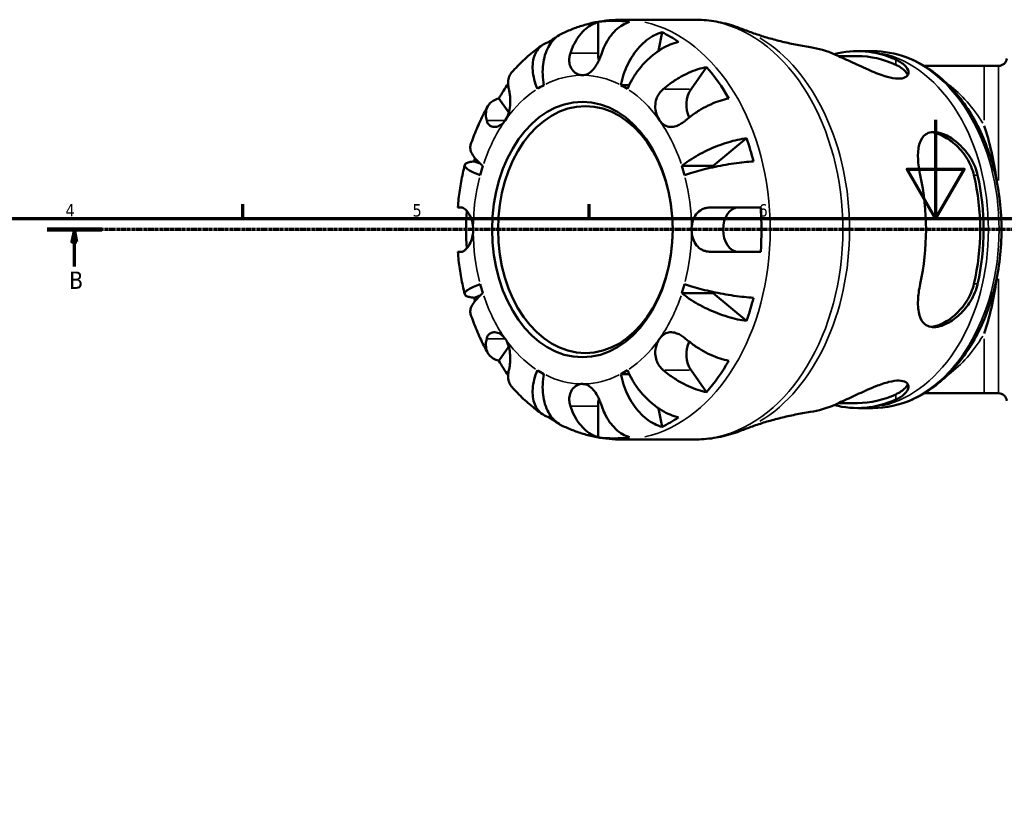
# Model space of a CAD drawing. Header units: millimetres. Extents: x 0 to 922, y 0 to 907.
# Tile 5 of 12: x 235 to 434, y 455 to 614. Entities that reach past the tile are written whole.
import ezdxf

# ---------------------------------------------------------------- set-up
doc = ezdxf.new("R2010")
doc.units = ezdxf.units.MM
doc.linetypes.add('CHAIN', pattern=[0.7087, 0.4724, -0.0591, 0.1181, -0.0591])
for name, color, linetype, lineweight in [('Border (ISO)', 7, 'Continuous', 70), ('Section Line (ISO)', 7, 'CHAIN', 70), ('Visible (ISO)', 7, 'Continuous', 50), ('Visible Narrow (ISO)', 7, 'Continuous', 35)]:
    doc.layers.add(name, color=color, linetype=linetype, lineweight=lineweight)
doc.styles.add('Label Text (ISO)', font='tahoma.ttf')
doc.styles.add('Note Text (ISO)', font='tahoma.ttf')

# ---------------------------------------------------------------- blocks, each defined once
blk = doc.blocks.new('Borders Default Border')
at = {"layer": 'Border (ISO)'}
for p, q in [((280.33, 574), (280.33, 576.9)), ((350.42, 574), (350.42, 576.9))]:
    blk.add_line(p, q, dxfattribs=at)
at = {"layer": 'Border (ISO)', "flags": 128}
for points in [[(420.5, 594), (420.5, 574), (414.73, 584), (426.27, 584), (420.5, 574)], [(20, 20), (20, 574), (821, 574), (821, 20), (20, 20)]]:
    blk.add_lwpolyline(points, dxfattribs=at)
at = {"layer": 'Border (ISO)', "color": 232, "true_color": 0xca0064, "char_height": 2.5, "attachment_point": 7, "style": 'Note Text (ISO)'}
for s, insert in [('4', (244.42, 574.4)), ('5', (314.64, 574.35)), ('6', (384.66, 574.35))]:
    blk.add_mtext(s, dxfattribs=dict(at, insert=insert))
blk = doc.blocks.new('2dTransSection0')
at = {"layer": 'Section Line (ISO)', "linetype": 'CHAIN'}
blk.add_line((667.85, 571.75), (240.71, 571.75), dxfattribs=at)
at = {"layer": 'Section Line (ISO)', "linetype": 'Continuous', "lineweight": 140}
blk.add_line((251.75, 571.75), (240.71, 571.75), dxfattribs=at)
at = {"layer": 'Section Line (ISO)', "linetype": 'Continuous'}
for p, q in [((246.23, 571.75), (245.73, 569.25)), ((246.23, 569.25), (246.23, 571.75)), ((246.73, 569.25), (246.23, 571.75)), ((245.73, 569.25), (246.73, 569.25)), ((246.23, 564.3), (246.23, 569.25))]:
    blk.add_line(p, q, dxfattribs=at)
at = {"layer": 'Section Line (ISO)', "linetype": 'Continuous', "flags": 128}
blk.add_lwpolyline([(246.73, 569.25), (246.23, 571.75), (245.73, 569.25), (246.73, 569.25)], dxfattribs=at)
at = {"layer": 'Section Line (ISO)'}
blk.add_solid([(246.73, 569.25), (246.23, 571.75), (245.73, 569.25), (246.73, 569.25)], dxfattribs=at)
at = {"layer": 'Section Line (ISO)', "insert": (245.16, 559.75), "char_height": 3.5, "attachment_point": 7, "style": 'Label Text (ISO)'}
blk.add_mtext('B', dxfattribs=at)

msp = doc.modelspace()

# ---------------------------------------------------------------- linework, layer by layer
at = {"layer": 'Visible (ISO)'}
for p, q in [((352.203, 607.497), (352.203, 613.779)), ((371.676, 614.247), (356.976, 614.247)), ((342.494, 609.311), (342.307, 609.759)), ((364.457, 607.946), (365.144, 611.703)), ((407.801, 607.872), (405.652, 607.872)), ((404.672, 606.872), (400.866, 606.872)), ((371.01, 600.208), (374.152, 604.65)), ((430.353, 604.897), (418.181, 604.897)), ((430.353, 604.897), (433.231, 604.897)), ((356.82, 600.986), (358.47, 600.986)), ((334.131, 595.441), (332.119, 598.286)), ((375.519, 584.623), (382.264, 590.242)), ((328.335, 585.107), (327.132, 585.547)), ((369.155, 584.623), (375.519, 584.623)), ((327.132, 557.946), (328.335, 558.386)), ((369.155, 558.87), (375.519, 558.87)), ((382.264, 553.252), (375.519, 558.87)), ((332.119, 545.207), (334.131, 548.053)), ((356.82, 542.508), (358.47, 542.508)), ((374.152, 538.843), (371.01, 543.286)), ((418.181, 538.597), (430.353, 538.597)), ((430.353, 538.597), (433.231, 538.597)), ((404.672, 536.622), (400.866, 536.622)), ((342.307, 533.735), (342.494, 534.182)), ((352.203, 529.714), (352.203, 535.997)), ((365.144, 531.79), (364.457, 535.548)), ((407.801, 535.622), (405.652, 535.622)), ((371.676, 529.247), (356.976, 529.247))]:
    msp.add_line(p, q, dxfattribs=at)
for centre, start, end in [((433.231, 606.597), 270, 352.81924), ((433.231, 536.897), 7.18076, 90)]:
    msp.add_arc(centre, 1.7, start, end, dxfattribs=at)
for centre, major_axis, ratio, start_param, end_param in [((355.385, 571.747), (0, 42.273), 0.7071068, 6.1765316, 6.3898391), ((355.385, 571.747), (0, 42.273), 0.7071068, 0.4030152, 0.4528367), ((355.385, 571.747), (0, 42.273), 0.7071068, 5.8303486, 5.9506239), ((392.298, 571.747), (0, 37.143), 0.7071068, 5.9825191, 6.1749012), ((404.672, 571.747), (0, 36.13), 0.7071068, 5.9738219, 6.4677679), ((355.385, 607.497), (0, 4.5), 0.7071068, 1.5707963, 1.903325), ((404.672, 571.747), (0, 35.125), 0.7071068, 5.9646591, 6.2831853), ((355.385, 571.747), (0, -42.273), 0.7071068, 2.2495407, 2.4628482), ((355.385, 571.747), (0, 42.273), 0.7071068, 0.7974168, 0.8920519), ((349.021, 571.747), (0, 31.25), 0.7071068, 0.3606936, 0.4247045), ((349.021, 571.747), (0, 31.25), 0.7071068, 5.8584808, 5.9224917), ((373.26, 597.026), (0, 4.5), 0.7071068, 0.7853982, 2.1791227), ((419.732, 571.747), (0, -33.15), 0.4142136, 1.8803967, 2.2572842), ((355.385, 571.747), (0, -42.273), 0.7071068, 1.9033577, 2.0236331), ((355.385, 571.747), (0, 42.273), 0.7071068, 1.2217278, 1.2382349), ((349.021, 571.747), (0, -31.25), 0.7071068, 4.2876844, 4.3516954), ((349.021, 571.747), (0, 31.25), 0.7071068, 5.0730826, 5.1370935), ((355.385, 571.747), (0, 31.25), 0.7071068, 5.1293429, 5.1370935), ((392.298, 571.747), (0, 37.143), 0.7071068, 4.4117228, 5.0130552), ((404.672, 571.747), (0, -35.125), 0.7071068, 1.2522701, 1.8893226), ((404.672, 571.747), (0, -36.13), 0.7071068, 1.261433, 1.8801597), ((380.664, 571.747), (0, -4.5), 0.7071068, 3.1415927, 6.2831853), ((355.385, 571.747), (0, -42.273), 0.7071068, 1.4641426, 1.6774501), ((355.385, 571.747), (0, 42.273), 0.7071068, 1.4807693, 1.6608233), ((349.021, 571.747), (0, -31.25), 0.7071068, 5.0730826, 5.1370935), ((349.021, 571.747), (0, 31.25), 0.7071068, 4.2876844, 4.3516954), ((419.732, 571.747), (0, -33.15), 0.4142136, 0.8843085, 1.2611959), ((355.385, 571.747), (0, 42.273), 0.7071068, 1.9033577, 1.9198648), ((355.385, 571.747), (0, 31.25), 0.7071068, 4.2876844, 4.2954351), ((355.385, 571.747), (0, -42.273), 0.7071068, 1.1179596, 1.2382349), ((373.26, 546.468), (0, 4.5), 0.7071068, 0.96247, 2.3561945), ((355.385, 571.747), (0, 42.273), 0.7071068, 2.2495407, 2.3441758), ((355.385, 571.747), (0, -42.273), 0.7071068, 0.6787444, 0.8920519), ((349.021, 571.747), (0, -31.25), 0.7071068, 5.8584808, 5.9224917), ((349.021, 571.747), (0, -31.25), 0.7071068, 0.3606936, 0.4247045), ((404.672, 571.747), (0, -35.125), 0.7071068, 0, 0.3185262), ((355.385, 535.997), (0, 4.5), 0.7071068, 1.2382676, 1.5707963), ((392.298, 571.747), (0, -37.143), 0.7071068, 0.1082841, 0.3006662), ((404.672, 571.747), (0, -36.13), 0.7071068, 6.0986028, 6.5925487), ((355.385, 571.747), (0, 42.273), 0.7071068, 2.6887559, 2.7385775), ((355.385, 571.747), (0, -42.273), 0.7071068, 0.3325614, 0.4528367), ((355.385, 571.747), (0, -42.273), 0.7071068, 6.1765316, 6.3898391)]:
    msp.add_ellipse(centre, major_axis=major_axis, ratio=ratio, start_param=start_param, end_param=end_param, dxfattribs=at)
for centre, major_axis in [((349.021, 571.747), (0, 25.85)), ((349.622, 571.747), (0, 25))]:
    msp.add_ellipse(centre, major_axis=major_axis, ratio=0.7071068, dxfattribs=at)
for points, knots in [([(356.976, 614.247), (356.132, 614.247), (355.288, 614.207), (353.608, 614.048), (352.772, 613.93), (351.117, 613.616), (350.297, 613.421), (348.681, 612.958), (347.885, 612.69), (346.322, 612.086), (345.554, 611.75), (344.804, 611.383)], [0, 0, 0, 0, 0.06663765, 0.06663765, 0.13327531, 0.13327531, 0.19991296, 0.19991296, 0.26655062, 0.26655062, 0.33318827, 0.33318827, 0.33318827, 0.33318827]), ([(346.594, 607.497), (346.759, 607.997), (346.959, 608.505), (347.484, 609.622), (347.829, 610.21), (348.525, 611.197), (348.937, 611.686), (349.827, 612.53), (350.304, 612.884), (351.197, 613.409), (351.694, 613.632), (352.203, 613.779)], [-1.20124236, -1.20124236, -1.20124236, -1.20124236, -1.04178819, -1.04178819, -0.8324011, -0.8324011, -0.62400044, -0.62400044, -0.41559978, -0.41559978, -0.21343841, -0.21343841, -0.21343841, -0.21343841]), ([(358.567, 613.779), (358.058, 613.632), (357.561, 613.409), (356.668, 612.884), (356.191, 612.53), (355.301, 611.686), (354.889, 611.197), (354.193, 610.21), (353.848, 609.622), (353.323, 608.505), (353.123, 607.997), (352.958, 607.497)], [0.21343841, 0.21343841, 0.21343841, 0.21343841, 0.41559978, 0.41559978, 0.62400044, 0.62400044, 0.8324011, 0.8324011, 1.04178819, 1.04178819, 1.20124236, 1.20124236, 1.20124236, 1.20124236]), ([(381.305, 612.384), (380.693, 612.627), (380.072, 612.847), (378.817, 613.242), (378.182, 613.416), (376.902, 613.716), (376.256, 613.842), (374.956, 614.044), (374.302, 614.12), (372.991, 614.221), (372.334, 614.247), (371.676, 614.247)], [6.00967805, 6.00967805, 6.00967805, 6.00967805, 6.0643795, 6.0643795, 6.11908095, 6.11908095, 6.1737824, 6.1737824, 6.22848386, 6.22848386, 6.28318531, 6.28318531, 6.28318531, 6.28318531]), ([(381.305, 612.384), (382.088, 612.073), (382.903, 611.77), (384.593, 611.184), (385.468, 610.901), (387.273, 610.364), (388.203, 610.109), (390.11, 609.634), (391.088, 609.413), (393.084, 609.012), (394.102, 608.831), (395.136, 608.672)], [6.00967805, 6.00967805, 6.00967805, 6.00967805, 6.04272268, 6.04272268, 6.07576731, 6.07576731, 6.10881193, 6.10881193, 6.14185656, 6.14185656, 6.17490119, 6.17490119, 6.17490119, 6.17490119]), ([(339.916, 600.221), (339.665, 600.823), (339.44, 601.481), (339.113, 602.769), (339.011, 603.399), (338.925, 604.51), (338.933, 605.093), (339.075, 606.182), (339.209, 606.688), (339.551, 607.536), (339.789, 607.957), (340.376, 608.683), (340.726, 608.988), (341.432, 609.44), (341.85, 609.632), (342.307, 609.759)], [5.0161165, 5.0161165, 5.0161165, 5.0161165, 5.2257877, 5.2257877, 5.4354589, 5.4354589, 5.6443438, 5.6443438, 5.8532287, 5.8532287, 6.0615672, 6.0615672, 6.2699057, 6.2699057, 6.472482, 6.472482, 6.472482, 6.472482]), ([(344.804, 611.382), (344.623, 611.294), (344.451, 611.197), (343.883, 610.837), (343.469, 610.494), (342.728, 609.678), (342.401, 609.206), (341.881, 608.253), (341.639, 607.684), (341.268, 606.461), (341.137, 605.806), (340.989, 604.558), (340.957, 603.849), (341.012, 602.402), (341.099, 601.663), (341.223, 600.986)], [0.3330452, 0.3330452, 0.3330452, 0.3330452, 0.41601, 0.41601, 0.6243485, 0.6243485, 0.832687, 0.832687, 1.0415719, 1.0415719, 1.2504568, 1.2504568, 1.4601279, 1.4601279, 1.6697991, 1.6697991, 1.6697991, 1.6697991]), ([(356.82, 600.986), (356.944, 601.663), (357.127, 602.402), (357.602, 603.849), (357.892, 604.558), (358.497, 605.806), (358.867, 606.461), (359.686, 607.684), (360.136, 608.253), (361.005, 609.206), (361.504, 609.678), (362.543, 610.494), (363.083, 610.837), (364.07, 611.345), (364.608, 611.56), (365.144, 611.703)], [-1.6697991, -1.6697991, -1.6697991, -1.6697991, -1.4601279, -1.4601279, -1.2504568, -1.2504568, -1.0415719, -1.0415719, -0.832687, -0.832687, -0.6243485, -0.6243485, -0.41601, -0.41601, -0.2134337, -0.2134337, -0.2134337, -0.2134337]), ([(368.463, 609.759), (367.9, 609.632), (367.322, 609.44), (366.239, 608.988), (365.636, 608.683), (364.443, 607.957), (363.855, 607.536), (362.807, 606.688), (362.251, 606.182), (361.202, 605.093), (360.709, 604.51), (359.87, 603.399), (359.446, 602.769), (358.7, 601.481), (358.377, 600.823), (358.127, 600.221)], [0.2134337, 0.2134337, 0.2134337, 0.2134337, 0.41601, 0.41601, 0.6243485, 0.6243485, 0.832687, 0.832687, 1.0415719, 1.0415719, 1.2504568, 1.2504568, 1.4601279, 1.4601279, 1.6697991, 1.6697991, 1.6697991, 1.6697991]), ([(340.973, 609.144), (340.513, 608.828), (340.061, 608.501), (339.176, 607.823), (338.742, 607.473), (337.892, 606.751), (337.476, 606.379), (336.663, 605.617), (336.266, 605.226), (335.489, 604.425), (335.11, 604.015), (334.74, 603.596)], [0.45147327, 0.45147327, 0.45147327, 0.45147327, 0.49614951, 0.49614951, 0.54082574, 0.54082574, 0.58550198, 0.58550198, 0.63017822, 0.63017822, 0.67485446, 0.67485446, 0.67485446, 0.67485446]), ([(404.874, 607.876), (404.926, 607.876), (404.977, 607.875), (405.081, 607.874), (405.133, 607.874), (405.237, 607.873), (405.289, 607.873), (405.392, 607.872), (405.444, 607.872), (405.548, 607.872), (405.6, 607.872), (405.652, 607.872)], [6.2753049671, 6.2753049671, 6.2753049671, 6.2753049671, 6.2768810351, 6.2768810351, 6.2784571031, 6.2784571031, 6.2800331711, 6.2800331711, 6.2816092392, 6.2816092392, 6.2831853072, 6.2831853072, 6.2831853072, 6.2831853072]), ([(407.801, 535.622), (410.529, 535.622), (413.254, 536.219), (418.452, 538.541), (420.919, 540.285), (425.377, 544.77), (427.354, 547.537), (430.593, 553.805), (431.847, 557.313), (433.497, 564.698), (433.892, 568.574), (433.786, 576.303), (433.285, 580.155), (431.431, 587.453), (430.078, 590.898), (426.642, 597.028), (424.559, 599.714), (419.872, 604.014), (417.274, 605.642), (412.348, 607.458), (410.075, 607.872), (407.801, 607.872)], [3.1415927, 3.1415927, 3.1415927, 3.1415927, 3.4475488, 3.4475488, 3.7598234, 3.7598234, 4.0812479, 4.0812479, 4.4063081, 4.4063081, 4.7318178, 4.7318178, 5.0572615, 5.0572615, 5.3827747, 5.3827747, 5.7076419, 5.7076419, 6.028128, 6.028128, 6.2831853, 6.2831853, 6.2831853, 6.2831853]), ([(349.021, 602.997), (348.698, 602.997), (348.377, 603.066), (347.725, 603.358), (347.404, 603.596), (346.857, 604.229), (346.641, 604.623), (346.415, 605.382), (346.365, 605.718), (346.358, 606.4), (346.398, 606.741), (346.509, 607.219), (346.548, 607.359), (346.594, 607.497)], [-1.38517991, -1.38517991, -1.38517991, -1.38517991, -1.26488003, -1.26488003, -1.12839905, -1.12839905, -0.98648848, -0.98648848, -0.88484636, -0.88484636, -0.78643926, -0.78643926, -0.74566321, -0.74566321, -0.74566321, -0.74566321]), ([(352.958, 607.497), (352.856, 607.189), (352.742, 606.877), (352.476, 606.231), (352.325, 605.902), (351.957, 605.202), (351.738, 604.843), (351.179, 604.089), (350.833, 603.734), (350.073, 603.209), (349.665, 603.05), (349.172, 603.001), (349.097, 602.997), (349.021, 602.997)], [-2.01491975, -2.01491975, -2.01491975, -2.01491975, -1.92713244, -1.92713244, -1.83318247, -1.83318247, -1.71996503, -1.71996503, -1.56880249, -1.56880249, -1.41319215, -1.41319215, -1.38517991, -1.38517991, -1.38517991, -1.38517991]), ([(412.451, 606.162), (412.698, 606.05), (412.93, 605.933), (413.921, 605.371), (414.467, 604.875), (415.025, 603.943), (415.086, 603.507), (414.792, 602.845), (414.503, 602.599), (413.628, 602.318), (413.07, 602.278), (411.697, 602.423), (410.904, 602.611), (409.022, 603.211), (407.928, 603.653), (405.621, 604.659), (404.403, 605.234), (402.153, 606.286), (401.119, 606.763), (400.233, 607.154), (400.18, 607.177), (400.128, 607.2), (400.076, 607.223)], [-2.8905392, -2.8905392, -2.8905392, -2.8905392, -2.77978, -2.77978, -2.3812011, -2.3812011, -2.0238949, -2.0238949, -1.7240223, -1.7240223, -1.438681, -1.438681, -1.1429704, -1.1429704, -0.7846937, -0.7846937, -0.3852804, -0.3852804, 0, 0, 0, 0.0229635, 0.0229635, 0.0229635, 0.0229635]), ([(365.401, 600.208), (365.816, 600.562), (366.27, 600.921), (367.353, 601.71), (367.993, 602.127), (369.182, 602.824), (369.839, 603.17), (371.151, 603.767), (371.805, 604.017), (372.961, 604.389), (373.569, 604.546), (374.152, 604.65)], [5.50227189, 5.50227189, 5.50227189, 5.50227189, 5.66172607, 5.66172607, 5.87111315, 5.87111315, 6.07951382, 6.07951382, 6.28791448, 6.28791448, 6.49007585, 6.49007585, 6.49007585, 6.49007585]), ([(412.451, 605.105), (413.263, 604.726), (413.944, 604.258), (414.603, 603.523), (414.762, 603.277), (414.866, 603.036)], [1.33550259, 1.33550259, 1.33550259, 1.33550259, 1.69844254, 1.69844254, 1.87589239, 1.87589239, 1.87589239, 1.87589239]), ([(334.74, 603.596), (334.704, 603.555), (334.668, 603.512), (334.4, 603.17), (334.232, 602.824), (334.03, 602.127), (333.978, 601.71), (334.011, 600.921), (334.066, 600.562), (334.151, 600.208)], [0.59351953, 0.59351953, 0.59351953, 0.59351953, 0.62400044, 0.62400044, 0.8324011, 0.8324011, 1.04178819, 1.04178819, 1.20124236, 1.20124236, 1.20124236, 1.20124236]), ([(334.151, 600.208), (334.167, 600.139), (334.184, 600.068), (334.25, 599.754), (334.295, 599.488), (334.37, 598.905), (334.398, 598.589), (334.432, 597.813), (334.426, 597.349), (334.335, 596.309), (334.233, 595.745), (333.901, 594.707), (333.677, 594.24), (333.396, 593.844)], [-2.05504651, -2.05504651, -2.05504651, -2.05504651, -2.02612912, -2.02612912, -1.93250515, -1.93250515, -1.83726197, -1.83726197, -1.70990813, -1.70990813, -1.55506404, -1.55506404, -1.40361954, -1.40361954, -1.40361954, -1.40361954]), ([(364.646, 593.844), (364.629, 593.868), (364.612, 593.893), (364.326, 594.316), (364.11, 594.781), (363.833, 595.753), (363.764, 596.246), (363.778, 597.245), (363.861, 597.739), (364.142, 598.548), (364.297, 598.867), (364.673, 599.455), (364.89, 599.721), (365.219, 600.047), (365.309, 600.129), (365.401, 600.208)], [1.39716359, 1.39716359, 1.39716359, 1.39716359, 1.40647641, 1.40647641, 1.55524411, 1.55524411, 1.69139894, 1.69139894, 1.82685451, 1.82685451, 1.92308358, 1.92308358, 2.0166223, 2.0166223, 2.04981345, 2.04981345, 2.04981345, 2.04981345]), ([(329.651, 593.844), (329.566, 594.198), (329.511, 594.557), (329.478, 595.346), (329.53, 595.763), (329.732, 596.46), (329.9, 596.806), (330.368, 597.403), (330.667, 597.653), (331.298, 598.025), (331.684, 598.182), (332.119, 598.286)], [5.50227189, 5.50227189, 5.50227189, 5.50227189, 5.66172607, 5.66172607, 5.87111315, 5.87111315, 6.07951382, 6.07951382, 6.28791448, 6.28791448, 6.49007585, 6.49007585, 6.49007585, 6.49007585]), ([(378.652, 598.286), (378.069, 598.182), (377.461, 598.025), (376.305, 597.653), (375.651, 597.403), (374.339, 596.806), (373.682, 596.46), (372.493, 595.763), (371.853, 595.346), (370.77, 594.557), (370.316, 594.198), (369.901, 593.844)], [0.21343841, 0.21343841, 0.21343841, 0.21343841, 0.41559978, 0.41559978, 0.62400044, 0.62400044, 0.8324011, 0.8324011, 1.04178819, 1.04178819, 1.20124236, 1.20124236, 1.20124236, 1.20124236]), ([(329.897, 596.749), (329.617, 596.253), (329.346, 595.75), (328.824, 594.732), (328.572, 594.218), (328.087, 593.178), (327.854, 592.652), (327.407, 591.592), (327.193, 591.056), (326.783, 589.977), (326.588, 589.432), (326.402, 588.884)], [0.89782021, 0.89782021, 0.89782021, 0.89782021, 0.94292114, 0.94292114, 0.98802207, 0.98802207, 1.033123, 1.033123, 1.07822393, 1.07822393, 1.12332487, 1.12332487, 1.12332487, 1.12332487]), ([(333.396, 593.844), (333.379, 593.82), (333.362, 593.795), (333.062, 593.391), (332.733, 593.087), (332.056, 592.68), (331.719, 592.566), (331.071, 592.504), (330.768, 592.556), (330.32, 592.777), (330.158, 592.906), (329.894, 593.224), (329.792, 593.408), (329.692, 593.689), (329.67, 593.765), (329.651, 593.844)], [-1.40361954, -1.40361954, -1.40361954, -1.40361954, -1.39430672, -1.39430672, -1.24553902, -1.24553902, -1.10938419, -1.10938419, -0.97392862, -0.97392862, -0.87769954, -0.87769954, -0.78416083, -0.78416083, -0.75096968, -0.75096968, -0.75096968, -0.75096968]), ([(369.901, 593.844), (369.82, 593.775), (369.739, 593.708), (369.388, 593.433), (369.113, 593.245), (368.547, 592.923), (368.26, 592.792), (367.589, 592.571), (367.214, 592.513), (366.411, 592.547), (366, 592.674), (365.255, 593.129), (364.927, 593.448), (364.646, 593.844)], [0.74573661, 0.74573661, 0.74573661, 0.74573661, 0.77465401, 0.77465401, 0.86827798, 0.86827798, 0.96352116, 0.96352116, 1.090875, 1.090875, 1.24571909, 1.24571909, 1.39716359, 1.39716359, 1.39716359, 1.39716359]), ([(369.155, 584.623), (369.581, 584.978), (370.095, 585.366), (371.215, 586.124), (371.822, 586.496), (372.985, 587.15), (373.647, 587.494), (375.012, 588.135), (375.715, 588.433), (377.01, 588.932), (377.72, 589.18), (379.123, 589.608), (379.816, 589.788), (381.03, 590.054), (381.664, 590.167), (382.264, 590.242)], [5.0161165, 5.0161165, 5.0161165, 5.0161165, 5.2257877, 5.2257877, 5.4354588, 5.4354588, 5.6443437, 5.6443437, 5.8532286, 5.8532286, 6.0615671, 6.0615671, 6.2699056, 6.2699056, 6.472482, 6.472482, 6.472482, 6.472482]), ([(417.384, 582.747), (417.361, 582.85), (417.339, 582.953), (417.069, 584.278), (416.939, 585.451), (416.922, 587.565), (417.034, 588.506), (417.531, 590.016), (417.904, 590.606), (418.79, 591.248), (419.208, 591.412), (420.107, 591.522), (420.561, 591.497), (421.599, 591.279), (422.18, 591.069), (423.605, 590.353), (424.44, 589.771), (426.159, 588.217), (427.009, 587.188), (428.29, 585.016), (428.748, 583.895), (429.008, 582.747)], [-3.2554304, -3.2554304, -3.2554304, -3.2554304, -3.223017, -3.223017, -2.8374234, -2.8374234, -2.4553232, -2.4553232, -2.092646, -2.092646, -1.8542525, -1.8542525, -1.6520309, -1.6520309, -1.4235395, -1.4235395, -1.1001066, -1.1001066, -0.7051197, -0.7051197, -0.3438695, -0.3438695, -0.3438695, -0.3438695]), ([(419.611, 591.459), (420.255, 591.378), (420.966, 591.17), (422.625, 590.408), (423.575, 589.768), (425.275, 588.272), (426.133, 587.284), (427.493, 585.097), (427.992, 583.896), (428.26, 582.747)], [0.0796172, 0.0796172, 0.0796172, 0.0796172, 0.3328684, 0.3328684, 0.6657368, 0.6657368, 1.0286767, 1.0286767, 1.3916167, 1.3916167, 1.3916167, 1.3916167]), ([(326.402, 588.883), (326.379, 588.817), (326.362, 588.75), (326.301, 588.433), (326.314, 588.135), (326.488, 587.494), (326.65, 587.15), (327.059, 586.496), (327.344, 586.124), (328.045, 585.366), (328.462, 584.978), (328.887, 584.623)], [0.77659535, 0.77659535, 0.77659535, 0.77659535, 0.83268698, 0.83268698, 1.04157188, 1.04157188, 1.25045677, 1.25045677, 1.46012794, 1.46012794, 1.66979911, 1.66979911, 1.66979911, 1.66979911]), ([(325.214, 584.834), (325.075, 584.274), (324.945, 583.71), (324.703, 582.577), (324.591, 582.008), (324.385, 580.866), (324.292, 580.293), (324.123, 579.142), (324.048, 578.565), (323.916, 577.408), (323.86, 576.828), (323.812, 576.247)], [1.23249828, 1.23249828, 1.23249828, 1.23249828, 1.27716639, 1.27716639, 1.32183449, 1.32183449, 1.3665026, 1.3665026, 1.4111707, 1.4111707, 1.45583881, 1.45583881, 1.45583881, 1.45583881]), ([(328.346, 582.776), (327.868, 582.951), (327.394, 583.142), (326.58, 583.516), (326.24, 583.699), (325.734, 584.022), (325.521, 584.192), (325.251, 584.508), (325.195, 584.655), (325.216, 584.901), (325.294, 585.024), (325.607, 585.235), (325.842, 585.323), (326.377, 585.455), (326.723, 585.51), (327.132, 585.547)], [5.0161165, 5.0161165, 5.0161165, 5.0161165, 5.2257877, 5.2257877, 5.4354588, 5.4354588, 5.6443437, 5.6443437, 5.8532286, 5.8532286, 6.0615671, 6.0615671, 6.2699056, 6.2699056, 6.472482, 6.472482, 6.472482, 6.472482]), ([(383.639, 585.547), (383.028, 585.51), (382.377, 585.455), (381.124, 585.323), (380.404, 585.235), (378.938, 585.024), (378.19, 584.901), (376.822, 584.655), (376.075, 584.508), (374.614, 584.192), (373.901, 584.022), (372.641, 583.699), (371.979, 583.516), (370.746, 583.142), (370.175, 582.951), (369.697, 582.776)], [0.2134337, 0.2134337, 0.2134337, 0.2134337, 0.41601, 0.41601, 0.6243485, 0.6243485, 0.832687, 0.832687, 1.0415719, 1.0415719, 1.2504568, 1.2504568, 1.4601279, 1.4601279, 1.6697991, 1.6697991, 1.6697991, 1.6697991]), ([(323.812, 576.247), (323.812, 576.247), (323.812, 576.247), (323.814, 576.247), (323.884, 576.247), (324.148, 576.247), (324.308, 576.247), (324.497, 576.247)], [0.83036882, 0.83036882, 0.83036882, 0.83036882, 0.8324011, 0.8324011, 1.04178819, 1.04178819, 1.20124236, 1.20124236, 1.20124236, 1.20124236]), ([(324.497, 576.247), (324.553, 576.247), (324.611, 576.24), (324.767, 576.202), (324.868, 576.161), (325.092, 576.034), (325.216, 575.943), (325.54, 575.649), (325.74, 575.416), (326.174, 574.771), (326.395, 574.338), (326.75, 573.329), (326.871, 572.757), (326.92, 572.028), (326.924, 571.887), (326.924, 571.747)], [-2.01371689, -2.01371689, -2.01371689, -2.01371689, -1.97161802, -1.97161802, -1.90680958, -1.90680958, -1.83371103, -1.83371103, -1.7202544, -1.7202544, -1.57632266, -1.57632266, -1.42133719, -1.42133719, -1.38430774, -1.38430774, -1.38430774, -1.38430774]), ([(371.118, 571.747), (371.118, 572.255), (371.179, 572.76), (371.422, 573.71), (371.601, 574.149), (372.12, 574.987), (372.474, 575.359), (373.136, 575.797), (373.391, 575.923), (373.861, 576.09), (374.069, 576.143), (374.502, 576.22), (374.728, 576.241), (374.989, 576.246), (375.022, 576.247), (375.055, 576.247)], [-1.40312263, -1.40312263, -1.40312263, -1.40312263, -1.26570105, -1.26570105, -1.13106455, -1.13106455, -0.97612572, -0.97612572, -0.89015043, -0.89015043, -0.82644421, -0.82644421, -0.76048456, -0.76048456, -0.75102724, -0.75102724, -0.75102724, -0.75102724]), ([(375.055, 576.247), (375.574, 576.247), (376.133, 576.247), (377.447, 576.247), (378.209, 576.247), (379.602, 576.247), (380.361, 576.247), (381.847, 576.247), (382.574, 576.247), (383.839, 576.247), (384.493, 576.247), (385.107, 576.247)], [5.50227189, 5.50227189, 5.50227189, 5.50227189, 5.66172607, 5.66172607, 5.87111315, 5.87111315, 6.07951382, 6.07951382, 6.28791448, 6.28791448, 6.49007585, 6.49007585, 6.49007585, 6.49007585]), ([(326.924, 571.747), (326.924, 571.326), (326.882, 570.907), (326.704, 570.012), (326.551, 569.552), (326.149, 568.669), (325.894, 568.272), (325.472, 567.779), (325.313, 567.629), (325.047, 567.432), (324.938, 567.368), (324.73, 567.279), (324.631, 567.254), (324.525, 567.247), (324.511, 567.247), (324.497, 567.247)], [-1.38430774, -1.38430774, -1.38430774, -1.38430774, -1.27343332, -1.27343332, -1.13943013, -1.13943013, -0.98692537, -0.98692537, -0.8946917, -0.8946917, -0.82655684, -0.82655684, -0.75720342, -0.75720342, -0.74614836, -0.74614836, -0.74614836, -0.74614836]), ([(375.055, 567.247), (374.852, 567.247), (374.651, 567.26), (374.243, 567.314), (374.037, 567.358), (373.592, 567.491), (373.358, 567.588), (372.755, 567.92), (372.421, 568.198), (371.82, 568.928), (371.576, 569.387), (371.226, 570.435), (371.132, 571.019), (371.119, 571.658), (371.118, 571.702), (371.118, 571.747)], [-2.05472631, -2.05472631, -2.05472631, -2.05472631, -1.99647474, -1.99647474, -1.93427086, -1.93427086, -1.85807491, -1.85807491, -1.72597775, -1.72597775, -1.57550471, -1.57550471, -1.41515103, -1.41515103, -1.40312263, -1.40312263, -1.40312263, -1.40312263]), ([(324.497, 567.247), (324.308, 567.247), (324.148, 567.247), (323.884, 567.247), (323.814, 567.247), (323.812, 567.247), (323.812, 567.247), (323.812, 567.247)], [5.50227189, 5.50227189, 5.50227189, 5.50227189, 5.66172607, 5.66172607, 5.87111315, 5.87111315, 5.87314544, 5.87314544, 5.87314544, 5.87314544]), ([(323.812, 567.247), (323.86, 566.666), (323.916, 566.086), (324.048, 564.929), (324.123, 564.351), (324.292, 563.201), (324.385, 562.628), (324.591, 561.485), (324.703, 560.916), (324.945, 559.784), (325.075, 559.22), (325.214, 558.66)], [1.68575384, 1.68575384, 1.68575384, 1.68575384, 1.73042195, 1.73042195, 1.77509005, 1.77509005, 1.81975816, 1.81975816, 1.86442627, 1.86442627, 1.90909437, 1.90909437, 1.90909437, 1.90909437]), ([(385.107, 567.247), (384.493, 567.247), (383.839, 567.247), (382.574, 567.247), (381.847, 567.247), (380.361, 567.247), (379.602, 567.247), (378.209, 567.247), (377.447, 567.247), (376.133, 567.247), (375.574, 567.247), (375.055, 567.247)], [0.21343841, 0.21343841, 0.21343841, 0.21343841, 0.41559978, 0.41559978, 0.62400044, 0.62400044, 0.8324011, 0.8324011, 1.04178819, 1.04178819, 1.20124236, 1.20124236, 1.20124236, 1.20124236]), ([(327.132, 557.946), (326.723, 557.983), (326.377, 558.039), (325.842, 558.17), (325.607, 558.259), (325.294, 558.47), (325.216, 558.592), (325.195, 558.839), (325.251, 558.986), (325.521, 559.302), (325.734, 559.471), (326.24, 559.794), (326.58, 559.977), (327.394, 560.352), (327.868, 560.543), (328.346, 560.718)], [0.2134337, 0.2134337, 0.2134337, 0.2134337, 0.41601, 0.41601, 0.6243485, 0.6243485, 0.832687, 0.832687, 1.0415719, 1.0415719, 1.2504568, 1.2504568, 1.4601279, 1.4601279, 1.6697991, 1.6697991, 1.6697991, 1.6697991]), ([(369.697, 560.718), (370.175, 560.543), (370.746, 560.352), (371.979, 559.977), (372.641, 559.794), (373.901, 559.471), (374.614, 559.302), (376.075, 558.986), (376.822, 558.839), (378.19, 558.592), (378.938, 558.47), (380.404, 558.259), (381.124, 558.17), (382.377, 558.039), (383.028, 557.983), (383.639, 557.946)], [5.0161165, 5.0161165, 5.0161165, 5.0161165, 5.2257877, 5.2257877, 5.4354588, 5.4354588, 5.6443437, 5.6443437, 5.8532286, 5.8532286, 6.0615671, 6.0615671, 6.2699056, 6.2699056, 6.472482, 6.472482, 6.472482, 6.472482]), ([(429.008, 560.747), (428.976, 560.607), (428.942, 560.468), (428.577, 559.111), (428.028, 557.933), (426.671, 555.892), (425.893, 555.011), (424.263, 553.59), (423.424, 553.03), (422.016, 552.361), (421.452, 552.171), (420.435, 551.984), (419.988, 551.973), (419.092, 552.116), (418.676, 552.304), (417.816, 553), (417.462, 553.616), (416.984, 555.236), (416.894, 556.29), (416.984, 558.478), (417.129, 559.577), (417.378, 560.723), (417.381, 560.735), (417.384, 560.747)], [-3.2287395, -3.2287395, -3.2287395, -3.2287395, -3.1847814, -3.1847814, -2.7997912, -2.7997912, -2.4494365, -2.4494365, -2.1266467, -2.1266467, -1.9033518, -1.9033518, -1.7006703, -1.7006703, -1.4556656, -1.4556656, -1.0926135, -1.0926135, -0.6794508, -0.6794508, -0.3232974, -0.3232974, -0.3195946, -0.3195946, -0.3195946, -0.3195946]), ([(428.26, 560.747), (427.992, 559.598), (427.493, 558.396), (426.133, 556.209), (425.275, 555.222), (423.575, 553.725), (422.625, 553.085), (420.966, 552.324), (420.255, 552.116), (419.611, 552.035)], [1.3355002, 1.3355002, 1.3355002, 1.3355002, 1.6984402, 1.6984402, 2.0613801, 2.0613801, 2.3942485, 2.3942485, 2.6474997, 2.6474997, 2.6474997, 2.6474997]), ([(328.887, 558.87), (328.462, 558.515), (328.045, 558.128), (327.344, 557.369), (327.059, 556.998), (326.65, 556.343), (326.488, 556), (326.314, 555.359), (326.301, 555.061), (326.362, 554.744), (326.379, 554.676), (326.402, 554.61)], [5.01611651, 5.01611651, 5.01611651, 5.01611651, 5.22578768, 5.22578768, 5.43545884, 5.43545884, 5.64434374, 5.64434374, 5.85322864, 5.85322864, 5.90932026, 5.90932026, 5.90932026, 5.90932026]), ([(382.264, 553.252), (381.664, 553.327), (381.03, 553.439), (379.816, 553.706), (379.123, 553.886), (377.72, 554.313), (377.01, 554.561), (375.715, 555.061), (375.012, 555.359), (373.647, 556), (372.985, 556.343), (371.822, 556.998), (371.215, 557.369), (370.095, 558.128), (369.581, 558.515), (369.155, 558.87)], [0.2134337, 0.2134337, 0.2134337, 0.2134337, 0.41601, 0.41601, 0.6243485, 0.6243485, 0.832687, 0.832687, 1.0415719, 1.0415719, 1.2504568, 1.2504568, 1.4601279, 1.4601279, 1.6697991, 1.6697991, 1.6697991, 1.6697991]), ([(326.402, 554.61), (326.588, 554.061), (326.783, 553.517), (327.193, 552.437), (327.407, 551.902), (327.854, 550.841), (328.087, 550.316), (328.572, 549.276), (328.824, 548.761), (329.346, 547.744), (329.617, 547.241), (329.897, 546.744)], [2.01826779, 2.01826779, 2.01826779, 2.01826779, 2.06336872, 2.06336872, 2.10846965, 2.10846965, 2.15357058, 2.15357058, 2.19867151, 2.19867151, 2.24377244, 2.24377244, 2.24377244, 2.24377244]), ([(329.651, 549.65), (329.667, 549.718), (329.687, 549.785), (329.78, 550.061), (329.881, 550.249), (330.14, 550.571), (330.298, 550.701), (330.725, 550.922), (331.007, 550.981), (331.675, 550.947), (332.061, 550.82), (332.785, 550.365), (333.116, 550.046), (333.396, 549.65)], [0.74573661, 0.74573661, 0.74573661, 0.74573661, 0.77465401, 0.77465401, 0.86827798, 0.86827798, 0.96352116, 0.96352116, 1.090875, 1.090875, 1.24571909, 1.24571909, 1.39716359, 1.39716359, 1.39716359, 1.39716359]), ([(364.646, 549.65), (364.664, 549.674), (364.681, 549.698), (364.98, 550.103), (365.308, 550.407), (366.006, 550.813), (366.366, 550.928), (367.13, 550.99), (367.527, 550.938), (368.223, 550.717), (368.512, 550.588), (369.079, 550.27), (369.354, 550.085), (369.715, 549.804), (369.809, 549.728), (369.901, 549.65)], [-1.40361954, -1.40361954, -1.40361954, -1.40361954, -1.39430672, -1.39430672, -1.24553902, -1.24553902, -1.10938419, -1.10938419, -0.97392862, -0.97392862, -0.87769954, -0.87769954, -0.78416083, -0.78416083, -0.75096968, -0.75096968, -0.75096968, -0.75096968]), ([(332.119, 545.207), (331.684, 545.312), (331.298, 545.469), (330.667, 545.84), (330.368, 546.091), (329.9, 546.688), (329.732, 547.033), (329.53, 547.731), (329.478, 548.147), (329.511, 548.937), (329.566, 549.296), (329.651, 549.65)], [0.21343841, 0.21343841, 0.21343841, 0.21343841, 0.41559978, 0.41559978, 0.62400044, 0.62400044, 0.8324011, 0.8324011, 1.04178819, 1.04178819, 1.20124236, 1.20124236, 1.20124236, 1.20124236]), ([(333.396, 549.65), (333.414, 549.625), (333.431, 549.601), (333.717, 549.177), (333.93, 548.712), (334.229, 547.741), (334.321, 547.248), (334.423, 546.249), (334.433, 545.754), (334.401, 544.945), (334.373, 544.626), (334.3, 544.039), (334.256, 543.772), (334.188, 543.446), (334.17, 543.364), (334.151, 543.286)], [1.39716359, 1.39716359, 1.39716359, 1.39716359, 1.40647641, 1.40647641, 1.55524411, 1.55524411, 1.69139894, 1.69139894, 1.82685451, 1.82685451, 1.92308358, 1.92308358, 2.0166223, 2.0166223, 2.04981345, 2.04981345, 2.04981345, 2.04981345]), ([(365.401, 543.286), (365.32, 543.355), (365.242, 543.426), (364.919, 543.74), (364.698, 544.005), (364.317, 544.589), (364.16, 544.904), (363.882, 545.68), (363.794, 546.145), (363.751, 547.185), (363.828, 547.748), (364.14, 548.787), (364.366, 549.253), (364.646, 549.65)], [-2.05504651, -2.05504651, -2.05504651, -2.05504651, -2.02612912, -2.02612912, -1.93250515, -1.93250515, -1.83726197, -1.83726197, -1.70990813, -1.70990813, -1.55506404, -1.55506404, -1.40361954, -1.40361954, -1.40361954, -1.40361954]), ([(369.901, 549.65), (370.316, 549.296), (370.77, 548.937), (371.853, 548.147), (372.493, 547.731), (373.682, 547.033), (374.339, 546.688), (375.651, 546.091), (376.305, 545.84), (377.461, 545.469), (378.069, 545.312), (378.652, 545.207)], [5.50227189, 5.50227189, 5.50227189, 5.50227189, 5.66172607, 5.66172607, 5.87111315, 5.87111315, 6.07951382, 6.07951382, 6.28791448, 6.28791448, 6.49007585, 6.49007585, 6.49007585, 6.49007585]), ([(334.151, 543.286), (334.066, 542.932), (334.011, 542.573), (333.978, 541.783), (334.03, 541.367), (334.232, 540.669), (334.4, 540.324), (334.668, 539.982), (334.704, 539.939), (334.74, 539.897)], [5.50227307, 5.50227307, 5.50227307, 5.50227307, 5.66172724, 5.66172724, 5.87111433, 5.87111433, 6.07951499, 6.07951499, 6.1099959, 6.1099959, 6.1099959, 6.1099959]), ([(342.307, 533.735), (341.85, 533.862), (341.432, 534.054), (340.726, 534.506), (340.376, 534.811), (339.789, 535.537), (339.551, 535.958), (339.209, 536.806), (339.075, 537.312), (338.933, 538.4), (338.925, 538.983), (339.011, 540.094), (339.113, 540.725), (339.44, 542.013), (339.665, 542.671), (339.916, 543.273)], [0.2134337, 0.2134337, 0.2134337, 0.2134337, 0.41601, 0.41601, 0.6243485, 0.6243485, 0.832687, 0.832687, 1.0415719, 1.0415719, 1.2504568, 1.2504568, 1.4601279, 1.4601279, 1.6697991, 1.6697991, 1.6697991, 1.6697991]), ([(341.223, 542.508), (341.099, 541.831), (341.012, 541.092), (340.957, 539.645), (340.989, 538.936), (341.137, 537.688), (341.268, 537.033), (341.639, 535.809), (341.881, 535.241), (342.401, 534.288), (342.728, 533.815), (343.469, 532.999), (343.883, 532.657), (344.451, 532.296), (344.623, 532.2), (344.804, 532.111)], [-1.6697991, -1.6697991, -1.6697991, -1.6697991, -1.4601279, -1.4601279, -1.2504568, -1.2504568, -1.0415719, -1.0415719, -0.832687, -0.832687, -0.6243485, -0.6243485, -0.41601, -0.41601, -0.3330452, -0.3330452, -0.3330452, -0.3330452]), ([(365.144, 531.79), (364.608, 531.933), (364.07, 532.148), (363.083, 532.657), (362.543, 532.999), (361.504, 533.815), (361.005, 534.288), (360.136, 535.241), (359.686, 535.809), (358.867, 537.033), (358.497, 537.688), (357.892, 538.936), (357.602, 539.645), (357.127, 541.092), (356.944, 541.831), (356.82, 542.508)], [0.2134337, 0.2134337, 0.2134337, 0.2134337, 0.41601, 0.41601, 0.6243485, 0.6243485, 0.832687, 0.832687, 1.0415719, 1.0415719, 1.2504568, 1.2504568, 1.4601279, 1.4601279, 1.6697991, 1.6697991, 1.6697991, 1.6697991]), ([(358.127, 543.273), (358.377, 542.671), (358.7, 542.013), (359.446, 540.725), (359.87, 540.094), (360.709, 538.983), (361.202, 538.4), (362.251, 537.312), (362.807, 536.806), (363.855, 535.958), (364.443, 535.537), (365.636, 534.811), (366.239, 534.506), (367.322, 534.054), (367.9, 533.862), (368.463, 533.735)], [5.0161165, 5.0161165, 5.0161165, 5.0161165, 5.2257877, 5.2257877, 5.4354588, 5.4354588, 5.6443437, 5.6443437, 5.8532286, 5.8532286, 6.0615671, 6.0615671, 6.2699056, 6.2699056, 6.472482, 6.472482, 6.472482, 6.472482]), ([(374.152, 538.843), (373.569, 538.948), (372.961, 539.105), (371.805, 539.476), (371.151, 539.727), (369.839, 540.324), (369.182, 540.669), (367.993, 541.367), (367.353, 541.783), (366.27, 542.573), (365.816, 542.932), (365.401, 543.286)], [0.21343841, 0.21343841, 0.21343841, 0.21343841, 0.41559978, 0.41559978, 0.62400044, 0.62400044, 0.8324011, 0.8324011, 1.04178819, 1.04178819, 1.20124236, 1.20124236, 1.20124236, 1.20124236]), ([(346.594, 535.997), (346.492, 536.305), (346.422, 536.617), (346.35, 537.263), (346.353, 537.592), (346.45, 538.292), (346.562, 538.651), (346.944, 539.405), (347.248, 539.76), (347.968, 540.285), (348.378, 540.443), (348.871, 540.493), (348.946, 540.497), (349.021, 540.497)], [-2.01491975, -2.01491975, -2.01491975, -2.01491975, -1.92713244, -1.92713244, -1.83318247, -1.83318247, -1.71996503, -1.71996503, -1.56880249, -1.56880249, -1.41319215, -1.41319215, -1.38517991, -1.38517991, -1.38517991, -1.38517991]), ([(349.021, 540.497), (349.344, 540.497), (349.665, 540.427), (350.327, 540.136), (350.66, 539.897), (351.298, 539.264), (351.594, 538.871), (352.058, 538.111), (352.234, 537.776), (352.551, 537.093), (352.689, 536.753), (352.864, 536.274), (352.912, 536.135), (352.958, 535.997)], [-1.38517991, -1.38517991, -1.38517991, -1.38517991, -1.26488003, -1.26488003, -1.12839905, -1.12839905, -0.98648848, -0.98648848, -0.88484636, -0.88484636, -0.78643926, -0.78643926, -0.74566321, -0.74566321, -0.74566321, -0.74566321]), ([(400.076, 536.271), (400.128, 536.293), (400.18, 536.316), (400.233, 536.339), (400.701, 536.546), (401.211, 536.777), (402.753, 537.486), (403.853, 538.006), (406.104, 539.046), (407.263, 539.568), (409.315, 540.378), (410.217, 540.689), (411.824, 541.09), (412.517, 541.188), (413.693, 541.169), (414.15, 541.051), (414.869, 540.601), (415.044, 540.232), (414.971, 539.369), (414.679, 538.868), (413.731, 538.013), (413.158, 537.651), (412.451, 537.332)], [-0.0229757, -0.0229757, -0.0229757, -0.0229757, 0, 0, 0, 0.2034928, 0.2034928, 0.5802394, 0.5802394, 0.9548127, 0.9548127, 1.2618287, 1.2618287, 1.5452654, 1.5452654, 1.8297452, 1.8297452, 2.1842166, 2.1842166, 2.5750687, 2.5750687, 2.8906798, 2.8906798, 2.8906798, 2.8906798]), ([(414.866, 540.458), (414.762, 540.217), (414.603, 539.97), (413.944, 539.236), (413.263, 538.768), (412.451, 538.389)], [0.85122686, 0.85122686, 0.85122686, 0.85122686, 1.02867671, 1.02867671, 1.39161666, 1.39161666, 1.39161666, 1.39161666]), ([(334.74, 539.897), (335.11, 539.479), (335.489, 539.069), (336.266, 538.268), (336.663, 537.877), (337.476, 537.114), (337.892, 536.743), (338.742, 536.021), (339.176, 535.671), (340.061, 534.993), (340.513, 534.665), (340.973, 534.35)], [2.46673819, 2.46673819, 2.46673819, 2.46673819, 2.51141443, 2.51141443, 2.55609067, 2.55609067, 2.60076691, 2.60076691, 2.64544315, 2.64544315, 2.69011939, 2.69011939, 2.69011939, 2.69011939]), ([(352.203, 529.714), (351.694, 529.862), (351.197, 530.084), (350.304, 530.609), (349.827, 530.964), (348.937, 531.808), (348.525, 532.297), (347.829, 533.283), (347.484, 533.872), (346.959, 534.988), (346.759, 535.496), (346.594, 535.997)], [0.21343841, 0.21343841, 0.21343841, 0.21343841, 0.41559978, 0.41559978, 0.62400044, 0.62400044, 0.8324011, 0.8324011, 1.04178819, 1.04178819, 1.20124236, 1.20124236, 1.20124236, 1.20124236]), ([(352.958, 535.997), (353.123, 535.496), (353.323, 534.988), (353.848, 533.872), (354.193, 533.283), (354.889, 532.297), (355.301, 531.808), (356.191, 530.964), (356.668, 530.609), (357.561, 530.084), (358.058, 529.862), (358.567, 529.714)], [-1.20124236, -1.20124236, -1.20124236, -1.20124236, -1.04178819, -1.04178819, -0.8324011, -0.8324011, -0.62400044, -0.62400044, -0.41559978, -0.41559978, -0.21343841, -0.21343841, -0.21343841, -0.21343841]), ([(395.136, 534.822), (394.102, 534.663), (393.084, 534.482), (391.088, 534.08), (390.11, 533.86), (388.203, 533.384), (387.273, 533.13), (385.468, 532.593), (384.593, 532.31), (382.903, 531.724), (382.088, 531.42), (381.305, 531.11)], [3.24987677, 3.24987677, 3.24987677, 3.24987677, 3.2829214, 3.2829214, 3.31596603, 3.31596603, 3.34901065, 3.34901065, 3.38205528, 3.38205528, 3.41509991, 3.41509991, 3.41509991, 3.41509991]), ([(405.652, 535.622), (405.6, 535.622), (405.548, 535.622), (405.444, 535.622), (405.392, 535.621), (405.289, 535.621), (405.237, 535.621), (405.133, 535.62), (405.081, 535.62), (404.977, 535.619), (404.926, 535.618), (404.874, 535.617)], [3.1415926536, 3.1415926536, 3.1415926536, 3.1415926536, 3.1431687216, 3.1431687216, 3.1447447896, 3.1447447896, 3.1463208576, 3.1463208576, 3.1478969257, 3.1478969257, 3.1494729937, 3.1494729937, 3.1494729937, 3.1494729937]), ([(344.804, 532.111), (345.554, 531.743), (346.322, 531.408), (347.885, 530.804), (348.681, 530.536), (350.297, 530.073), (351.117, 529.878), (352.772, 529.564), (353.608, 529.445), (355.288, 529.287), (356.132, 529.247), (356.976, 529.247)], [2.80840438, 2.80840438, 2.80840438, 2.80840438, 2.87504204, 2.87504204, 2.94167969, 2.94167969, 3.00831734, 3.00831734, 3.074955, 3.074955, 3.14159265, 3.14159265, 3.14159265, 3.14159265]), ([(371.676, 529.247), (372.334, 529.247), (372.991, 529.272), (374.302, 529.374), (374.956, 529.45), (376.256, 529.652), (376.902, 529.778), (378.182, 530.077), (378.817, 530.252), (380.072, 530.646), (380.693, 530.867), (381.305, 531.11)], [3.14159265, 3.14159265, 3.14159265, 3.14159265, 3.1962941, 3.1962941, 3.25099556, 3.25099556, 3.30569701, 3.30569701, 3.36039846, 3.36039846, 3.41509991, 3.41509991, 3.41509991, 3.41509991])]:
    msp.add_open_spline(points, degree=3, knots=knots, dxfattribs=at)
at = {"layer": 'Visible Narrow (ISO)'}
for p, q in [((346.874, 607.497), (351.923, 607.497)), ((412.451, 605.158), (412.451, 606.109)), ((430.353, 593.871), (430.353, 604.864)), ((433.231, 581.683), (433.231, 604.823)), ((365.681, 600.208), (370.73, 600.208)), ((329.838, 593.844), (333.209, 593.844)), ((428.298, 582.747), (428.97, 582.747)), ((428.298, 560.747), (428.97, 560.747)), ((433.231, 538.67), (433.231, 561.81)), ((329.838, 549.65), (333.209, 549.65)), ((430.353, 538.629), (430.353, 549.623)), ((365.681, 543.286), (370.73, 543.286)), ((412.451, 538.336), (412.451, 537.384)), ((346.874, 535.997), (351.923, 535.997))]:
    msp.add_line(p, q, dxfattribs=at)
for centre, major_axis, start_param, end_param in [((356.976, 571.747), (0, -42.5), 0.1570796, 2.984513), ((371.676, 571.747), (0, 42.5), 3.2986723, 6.1261057), ((373.243, 571.747), (0, -42.206), 0.4032362, 2.7383565), ((405.652, 571.747), (0, -36.125), 0.1570796, 2.984513), ((407.801, 571.747), (0, 36.125), 3.2986723, 6.1261057), ((349.021, 571.747), (0, 31.25), 0.0180347, 0.3426589), ((349.021, 571.747), (0, 31.25), 5.9405264, 6.2651506), ((349.021, 571.747), (0, -31.25), 3.5843319, 3.9089561), ((349.021, 571.747), (0, 31.25), 5.5158218, 5.8404461), ((412.222, 571.747), (0, 33.15), 5.4198546, 5.7974547), ((349.021, 571.747), (0, -31.25), 3.9450255, 4.2696498), ((349.021, 571.747), (0, 31.25), 5.1551282, 5.4797525), ((349.021, 571.747), (0, -31.25), 4.36973, 4.6943543), ((349.021, 571.747), (0, 31.25), 4.7304237, 5.0550479), ((349.021, 571.747), (0, -31.25), 4.7304237, 5.0550479), ((349.021, 571.747), (0, 31.25), 4.36973, 4.6943543), ((349.021, 571.747), (0, -31.25), 5.1551282, 5.4797525), ((349.021, 571.747), (0, 31.25), 3.9450255, 4.2696498), ((412.222, 571.747), (0, 33.15), 3.6273233, 4.0049234), ((349.021, 571.747), (0, -31.25), 5.5158218, 5.8404461), ((349.021, 571.747), (0, 31.25), 3.5843319, 3.9089561), ((349.021, 571.747), (0, -31.25), 5.9405264, 6.2651506), ((349.021, 571.747), (0, -31.25), 0.0180347, 0.3426589)]:
    msp.add_ellipse(centre, major_axis=major_axis, ratio=0.7071068, start_param=start_param, end_param=end_param, dxfattribs=at)

# ---------------------------------------------------------------- block references
msp.add_blockref('Borders Default Border', (0, 0))
at = {"layer": 'Section Line (ISO)'}
msp.add_blockref('2dTransSection0', (0, 0), dxfattribs=at)

doc.saveas('drawing.dxf')
